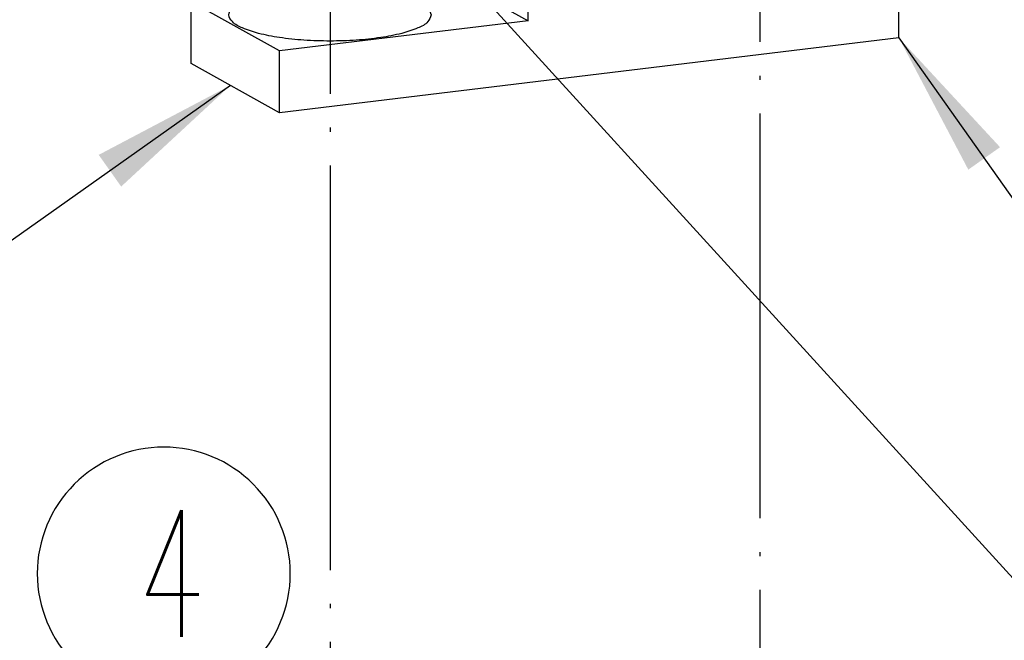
# Model space of a CAD drawing. Header units: inches. Extents: x -399 to 442, y -299 to 295.
# Tile 18 of 134: x -165 to -142, y 136 to 150. Entities that reach past the tile are written whole.
import ezdxf

# ---------------------------------------------------------------- set-up
doc = ezdxf.new("R2010")
doc.units = ezdxf.units.IN
doc.linetypes.add('DOT_CENTER', pattern=[14, 12, -1, 0, -1])
doc.layers.add('1', color=7, linetype='Continuous')
doc.styles.add('CONVERTER_13', font='txt.shx', dxfattribs={"width": 0.63})
doc.dimstyles.get("Standard").update_dxf_attribs({"dimtxt": 0.18, "dimasz": 0.18, "dimexe": 0.18, "dimexo": 0.0625, "dimgap": 0.09, "dimtad": 0, "dimtih": 1, "dimtoh": 1, "dimdec": 4, "dimzin": 0, "dimdsep": 46, "dimtxsty": 'Standard', "dimcen": 0.09, "dimadec": 0, "dimazin": 0, "dimtfac": 1, "dimtdec": 4, "dimtofl": 0, "dimtmove": 0, "dimatfit": 3, "dimfxl": 1, "dimtolj": 1, "dimtzin": 0, "dimarcsym": 0})

# ---------------------------------------------------------------- blocks, each defined once
blk = doc.blocks.new('0515-1946_2', base_point=(-187.136, 193.066))
at = {"layer": '1', "color": 1, "linetype": 'DOT_CENTER'}
blk.add_line((-184.236, 199.248), (-184.236, -19.919), dxfattribs=at)
blk = doc.blocks.new('0515-1946', base_point=(-199.878, 191.528))
at = {"layer": '1', "color": 1, "linetype": 'DOT_CENTER'}
blk.add_line((-196.978, 197.71), (-196.978, -21.457), dxfattribs=at)
blk = doc.blocks.new('N2390-20311', base_point=(-201.098, 185.151))
at = {"color": 7, "linetype": 'Continuous'}
for p, q in [((-190.105, 191.023), (-193.73, 190.585)), ((-187.484, 189.568), (-190.105, 191.023)), ((-188.246, 189.991), (-182.736, 190.656)), ((-182.736, 190.656), (-180.116, 189.202)), ((-193.73, 190.585), (-191.11, 189.131)), ((-193.73, 189.33), (-193.73, 190.585)), ((-191.11, 189.131), (-187.484, 189.568)), ((-187.484, 188.313), (-187.484, 189.568)), ((-201.098, 188.44), (-193.73, 189.33)), ((-193.73, 189.33), (-191.11, 187.875)), ((-180.116, 189.202), (-187.484, 188.313)), ((-180.116, 187.367), (-180.116, 189.202)), ((-191.11, 187.875), (-191.11, 189.131)), ((-201.098, 186.605), (-201.098, 188.44)), ((-198.478, 186.986), (-201.098, 188.44)), ((-191.11, 187.875), (-198.478, 186.986)), ((-180.116, 187.367), (-198.478, 185.151)), ((-198.478, 185.151), (-198.478, 186.986)), ((-198.478, 185.151), (-201.098, 186.605))]:
    blk.add_line(p, q, dxfattribs=at)
for points in [[(-181.236, 189.59), (-181.264, 189.662), (-181.336, 189.847), (-181.689, 190.007), (-182.15, 190.163), (-182.767, 190.276), (-183.475, 190.35), (-184.236, 190.375), (-184.996, 190.35), (-185.706, 190.276), (-186.318, 190.163), (-186.792, 190.007), (-187.114, 189.847), (-187.283, 189.59), (-187.114, 189.333), (-186.792, 189.174), (-186.318, 189.018), (-185.706, 188.904), (-184.996, 188.83), (-184.236, 188.805), (-183.475, 188.83), (-182.767, 188.904), (-182.15, 189.018), (-181.689, 189.174), (-181.336, 189.333), (-181.264, 189.518), (-181.236, 189.59)], [(-193.978, 188.052), (-194.007, 188.124), (-194.079, 188.309), (-194.431, 188.469), (-194.893, 188.625), (-195.51, 188.738), (-196.217, 188.812), (-196.979, 188.837), (-197.739, 188.812), (-198.449, 188.738), (-199.06, 188.625), (-199.535, 188.469), (-199.857, 188.309), (-200.026, 188.052), (-199.857, 187.795), (-199.535, 187.636), (-199.06, 187.48), (-198.449, 187.366), (-197.739, 187.292), (-196.979, 187.267), (-196.217, 187.292), (-195.51, 187.366), (-194.893, 187.48), (-194.431, 187.636), (-194.079, 187.795), (-194.007, 187.98), (-193.978, 188.052)]]:
    blk.add_open_spline(points, degree=3, knots=[0, 0, 0, 0, 0.225467, 0.578863, 1.08201, 1.715464, 2.443153, 3.220061, 3.996968, 4.724657, 5.358112, 5.861258, 6.214655, 6.440122, 6.665588, 7.018985, 7.522131, 8.155586, 8.883275, 9.660182, 10.43709, 11.164779, 11.798233, 12.30138, 12.654776, 12.880243, 12.880243, 12.880243, 12.880243], dxfattribs=at)
blk = doc.blocks.new('N2390-60301__125', base_point=(-230.231, 166.276))
for name, p in [('0515-1946_2', (-187.136, 193.066)), ('0515-1946', (-199.878, 191.528)), ('N2390-20311', (-201.098, 185.151))]:
    blk.add_blockref(name, p)
blk = doc.blocks.new('N2494-90111__126', base_point=(-386.375, -319.122))
blk.add_blockref('N2390-60301__125', (-230.231, 166.276))
blk = doc.blocks.new('gen1', base_point=(-147.5, 38.75))
at = {"layer": '1', "color": 1}
blk.add_lwpolyline([(-201.909, 167.735), (-201.909, 167.735, 0.414214), (-198.159, 171.485), (-198.159, 171.485, 0.414214), (-201.909, 175.235), (-201.909, 175.235, 0.414214), (-205.659, 171.485), (-205.659, 171.485, 0.414214)], format="xyb", close=True, dxfattribs=at)
at = {"layer": '1', "color": 3}
for points in [[(-177.119, 184.128), (-178.06, 183.462), (-180.116, 187.367)], [(-203.172, 182.96), (-203.838, 183.9), (-199.935, 185.96)]]:
    blk.add_solid(points, dxfattribs=at)
blk.add_blockref('N2494-90111__126', (-386.375, -319.122))
at = {"layer": '1', "color": 1, "style": 'CONVERTER_13', "width": 0.63}
blk.add_text('4', height=3.75, dxfattribs=at).set_placement((-202.696, 169.61))
at = {"layer": '1', "color": 3, "linetype": 'Continuous', "has_arrowhead": 0}
for points in [[(-181.442, 198.952), (-141.133, 132.251)], [(-198.478, 193.16), (-210.564, 187.176)], [(-195.478, 191.916), (-141.133, 132.251)], [(-180.116, 187.367), (-141.133, 132.251), (-67.133, 148.251)], [(-199.935, 185.96), (-210.564, 178.426)]]:
    blk.add_leader(points, dimstyle='Standard', dxfattribs=at)

msp = doc.modelspace()

# ---------------------------------------------------------------- block references
at = {"xscale": 0.8, "yscale": 0.8, "zscale": 0.8}
msp.add_blockref('gen1', (-118, 31), dxfattribs=at)

doc.saveas('drawing.dxf')
